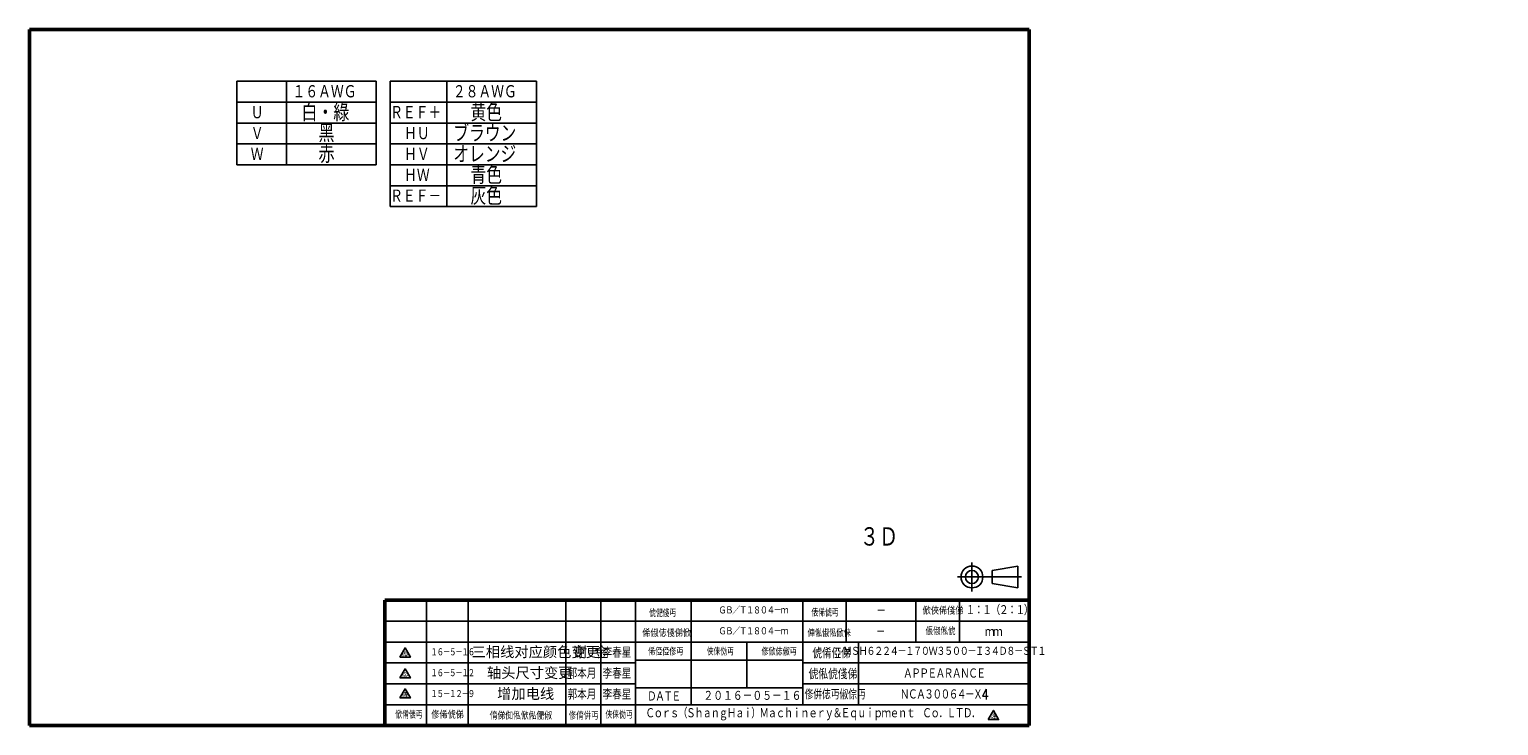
# Model space of a CAD drawing. Header units: millimetres. Extents: x -35 to 777, y -374 to 88.
# Tile 1 of 21: x -35 to 387, y -374 to -174. Entities that reach past the tile are written whole.
import ezdxf
from ezdxf.enums import TextEntityAlignment as Align

# ---------------------------------------------------------------- set-up
doc = ezdxf.new("R2010")
doc.units = ezdxf.units.MM
doc.header["$LTSCALE"] = 0.173622
for name, color, linetype in [('NoLayerName_001', 7, 'Continuous'), ('NoLayerName_002', 7, 'Continuous'), ('NoLayerName_003', 7, 'Continuous')]:
    doc.layers.add(name, color=color, linetype=linetype)
doc.styles.get("Standard").update_dxf_attribs({"font": 'txt', "bigfont": 'extfont2'})

# ---------------------------------------------------------------- blocks, each defined once
blk = doc.blocks.new('SX_DeltaSymbol')
at = {"color": 0, "linetype": 'ByBlock', "lineweight": -2}
blk.add_lwpolyline([(-0.5, -0.29), (0, 0.58), (0.5, -0.29)], close=True, dxfattribs=at)
blk.add_attdef('僨儖僞暥帤', text='', height=0.4).set_placement((0, 0), align=Align.MIDDLE)
blk = doc.blocks.new('ETC_0001')
at = {"color": 7, "linetype": 'Continuous', "lineweight": 25}
for p, q in [((4.17, 8.33), (4.17, 0)), ((10.01, 6.04), (17.31, 7.29)), ((10.01, 6.04), (10.01, 2.29)), ((17.31, 7.29), (17.31, 1.04)), ((0, 4.17), (18.35, 4.17)), ((10.01, 2.29), (17.31, 1.04))]:
    blk.add_line(p, q, dxfattribs=at)
for radius in [3.13, 1.88]:
    blk.add_circle((4.17, 4.17), radius, dxfattribs=at)
blk = doc.blocks.new('ETC_0002')
at = {"color": 7, "linetype": 'Continuous', "lineweight": 25, "width": 0.714286}
blk.add_text('俢倂俧丏俶倧丏', height=2.5, dxfattribs=at).set_placement((0, 0))
blk = doc.blocks.new('ETC_0003')
at = {"color": 7, "linetype": 'Continuous', "lineweight": 25, "width": 0.777778}
blk.add_text('俿俬俿俴俤', height=3, dxfattribs=at).set_placement((0, 0))
blk = doc.blocks.new('ETC_0004')
at = {"color": 7, "linetype": 'Continuous', "lineweight": 25, "width": 0.833333}
blk.add_text('俿倄俹俤', height=3, dxfattribs=at).set_placement((0, 0))
blk = doc.blocks.new('ETC_0005')
at = {"color": 7, "linetype": 'Continuous', "lineweight": 25, "width": 0.722222}
blk.add_text('俢俽俧俶丏', height=2, dxfattribs=at).set_placement((0, 0))
blk = doc.blocks.new('ETC_0006')
at = {"color": 7, "linetype": 'Continuous', "lineweight": 25, "width": 0.694444}
blk.add_text('俠俫俲丏', height=2, dxfattribs=at).set_placement((0, 0))
blk = doc.blocks.new('ETC_0007')
at = {"color": 7, "linetype": 'Continuous', "lineweight": 25, "width": 0.722222}
blk.add_text('俙俹俹俢丏', height=2, dxfattribs=at).set_placement((0, 0))
blk = doc.blocks.new('ETC_0008')
at = {"color": 7, "linetype": 'Continuous', "lineweight": 25, "width": 0.694444}
blk.add_text('俽倄俵丏', height=2, dxfattribs=at).set_placement((0, 0))
blk = doc.blocks.new('ETC_0009')
at = {"color": 7, "linetype": 'Continuous', "lineweight": 25, "width": 0.833333}
blk.add_text('俢俙俿俤', height=2, dxfattribs=at).set_placement((0, 0))
blk = doc.blocks.new('ETC_0010')
at = {"color": 7, "linetype": 'Continuous', "lineweight": 25, "width": 0.798611}
blk.add_text('俼俤倁俬俽俬俷俶', height=2, dxfattribs=at).set_placement((0, 0))
blk = doc.blocks.new('ETC_0011')
at = {"color": 7, "linetype": 'Continuous', "lineweight": 25, "width": 0.763889}
blk.add_text('俢俼倂丏', height=2, dxfattribs=at).set_placement((0, 0))
blk = doc.blocks.new('ETC_0012')
at = {"color": 7, "linetype": 'Continuous', "lineweight": 25, "width": 0.694444}
blk.add_text('俠俫俲丏', height=2, dxfattribs=at).set_placement((0, 0))
blk = doc.blocks.new('ETC_0013')
at = {"color": 7, "linetype": 'Continuous', "lineweight": 25, "width": 0.694444}
blk.add_text('俿俷俴丏', height=2, dxfattribs=at).set_placement((0, 0))
blk = doc.blocks.new('ETC_0014')
at = {"color": 7, "linetype": 'Continuous', "lineweight": 25, "width": 0.833333}
blk.add_text('俙俶俧俴俤俽', height=2, dxfattribs=at).set_placement((0, 0))
blk = doc.blocks.new('ETC_0015')
at = {"color": 7, "linetype": 'Continuous', "lineweight": 25, "width": 0.694444}
blk.add_text('俵俙俿丏', height=2, dxfattribs=at).set_placement((0, 0))
blk = doc.blocks.new('ETC_0016')
at = {"color": 7, "linetype": 'Continuous', "lineweight": 25, "width": 0.740741}
blk.add_text('俥俬俶俬俽俫', height=2, dxfattribs=at).set_placement((0, 0))
blk = doc.blocks.new('ETC_0017')
at = {"color": 7, "linetype": 'Continuous', "lineweight": 25, "width": 0.833333}
blk.add_text('俽俠俙俴俤', height=2, dxfattribs=at).set_placement((0, 0))
blk = doc.blocks.new('ETC_0018')
at = {"color": 7, "linetype": 'Continuous', "lineweight": 25, "width": 0.763889}
blk.add_text('倀俶俬俿', height=2, dxfattribs=at).set_placement((0, 0))

msp = doc.modelspace()

# ---------------------------------------------------------------- linework, layer by layer
at = {"layer": 'NoLayerName_001', "color": 7, "linetype": 'Continuous', "lineweight": 50}
for p, q in [((-35, -374.1329), (-35, -174.1329)), ((-35, -174.1329), (252, -174.1329)), ((67, -338.1329), (67, -374.1329)), ((67, -338.1329), (252, -338.1329)), ((252, -374.1329), (-35, -374.1329))]:
    msp.add_line(p, q, dxfattribs=at)
at = {"layer": 'NoLayerName_002', "color": 7, "linetype": 'Continuous', "lineweight": 50}
msp.add_line((252, -174.1329), (252, -374.1329), dxfattribs=at)
at = {"layer": 'NoLayerName_002', "color": 7, "linetype": 'Continuous', "lineweight": 25}
for p, q in [((24.5488, -189.0456), (64.5488, -189.0456)), ((24.5488, -189.0456), (24.5488, -213.0456)), ((38.8091, -189.0456), (38.8091, -213.0456)), ((64.5488, -189.0456), (64.5488, -213.0456)), ((68.5832, -189.0456), (68.5832, -225.0456)), ((68.5832, -189.0456), (110.5637, -189.0456)), ((84.824, -189.0456), (84.824, -225.0456)), ((110.5637, -189.0456), (110.5637, -225.0456)), ((24.5488, -195.0456), (64.5488, -195.0456)), ((68.5832, -195.0456), (110.5637, -195.0456)), ((24.5488, -201.0456), (64.5488, -201.0456)), ((68.5832, -201.0456), (110.5637, -201.0456)), ((24.5488, -207.0456), (64.5488, -207.0456)), ((68.5832, -207.0456), (110.5637, -207.0456)), ((24.5488, -213.0456), (64.5488, -213.0456)), ((68.5832, -213.0456), (110.5637, -213.0456)), ((68.5832, -219.0456), (110.5637, -219.0456)), ((68.5832, -225.0456), (110.5637, -225.0456))]:
    msp.add_line(p, q, dxfattribs=at)
at = {"layer": 'NoLayerName_003', "color": 7, "linetype": 'Continuous', "lineweight": 25}
for p, q in [((67, -338.1329), (252, -338.1329)), ((79, -338.1329), (79, -374.1329)), ((91, -338.1329), (91, -374.1329)), ((119, -338.1329), (119, -374.1329)), ((129, -338.1329), (129, -374.1329)), ((139, -338.1329), (139, -374.1329)), ((155, -338.1329), (155, -368.2859)), ((187, -338.1329), (187, -368.1329)), ((199.5, -338.1329), (199.5, -350.1329)), ((219.5, -338.1329), (219.5, -350.1329)), ((232, -338.1329), (232, -350.1329)), ((67, -344.1329), (252, -344.1329)), ((67, -350.1329), (252, -350.1329)), ((171, -350.2859), (171, -363.2859)), ((203, -350.1329), (203, -368.1329)), ((67, -356.1329), (139, -356.1329)), ((139, -355.2859), (187, -355.2859)), ((187, -356.1329), (252, -356.1329)), ((67, -362.1329), (139, -362.1329)), ((187, -362.1329), (252, -362.1329)), ((139, -363.2859), (187, -363.2859)), ((67, -368.1329), (139, -368.1329)), ((139.1015, -368.1329), (252, -368.1329))]:
    msp.add_line(p, q, dxfattribs=at)

# ---------------------------------------------------------------- block references
at = {"color": 0}
for name, p in [('ETC_0001', (231.4144, -335.6052)), ('ETC_0013', (142.902, -342.9178)), ('ETC_0015', (189.5084, -342.7588)), ('ETC_0017', (221.451, -342.2018)), ('ETC_0018', (222.2871, -348.0823)), ('ETC_0014', (140.951, -348.6393)), ('ETC_0016', (188.3936, -348.6393)), ('ETC_0007', (142.6229, -353.9565)), ('ETC_0006', (159.4588, -353.9565)), ('ETC_0005', (175.1802, -353.9565)), ('ETC_0004', (189.7862, -354.8033)), ('ETC_0003', (188.6717, -360.8033)), ('ETC_0002', (187.5572, -366.5817)), ('ETC_0008', (70.0655, -372.0819)), ('ETC_0009', (80.3935, -372.0819)), ('ETC_0010', (97.1311, -372.3604)), ('ETC_0011', (119.836, -372.3603)), ('ETC_0012', (130.3932, -372.0819))]:
    msp.add_blockref(name, p, dxfattribs=at)
at = {"layer": 'NoLayerName_001', "color": 7, "linetype": 'Continuous', "lineweight": 25}
ref = msp.add_blockref('SX_DeltaSymbol', (72.8653, -353.5711), dxfattribs=dict(at, xscale=3, yscale=3, zscale=3))
ref.add_attrib('僨儖僞暥帤', '俁', dxfattribs={"layer": '0', "color": 7, "linetype": 'Continuous', "lineweight": 25, "height": 1.5}).set_placement((72.8653, -353.5711), align=Align.MIDDLE)
ref = msp.add_blockref('SX_DeltaSymbol', (72.8653, -359.5711), dxfattribs=dict(at, xscale=3, yscale=3, zscale=3))
ref.add_attrib('僨儖僞暥帤', '俀', dxfattribs={"layer": '0', "color": 7, "linetype": 'Continuous', "lineweight": 25, "height": 1.5}).set_placement((72.8653, -359.5711), align=Align.MIDDLE)
ref = msp.add_blockref('SX_DeltaSymbol', (72.8653, -365.3169), dxfattribs=dict(at, xscale=3, yscale=3, zscale=3))
ref.add_attrib('僨儖僞暥帤', '侾', dxfattribs={"layer": '0', "color": 7, "linetype": 'Continuous', "lineweight": 25, "height": 1.5}).set_placement((72.8653, -365.3169), align=Align.MIDDLE)
ref = msp.add_blockref('SX_DeltaSymbol', (241.7363, -371.516), dxfattribs=dict(at, xscale=3, yscale=3, zscale=3))
ref.add_attrib('僨儖僞暥帤', '侾', dxfattribs={"layer": '0', "color": 7, "linetype": 'Continuous', "lineweight": 25, "height": 1.5}).set_placement((241.7363, -371.516), align=Align.MIDDLE)

# ---------------------------------------------------------------- texts
at = {"layer": 'NoLayerName_001', "color": 7, "lineweight": 25}
for s, insert, char_height, attachment_point in [('\\A1;\\W0.8333;\\M+18250\\M+18255\\M+18260\\M+18276\\M+18266', (40.5488, -192.0456), 4, 4), ('\\A1;\\W0.8333;\\M+18251\\M+18257\\M+18260\\M+18276\\M+18266', (86.5637, -192.0456), 4, 4), ('\\A1;\\W0.8333;\\M+18274', (28.5488, -198.0456), 4, 4), ('\\A1;\\W0.8333;\\M+19492\\M+18145\\M+1FB8D', (43.0887, -198.0456), 5, 4), ('\\A1;\\W0.8333;\\M+18271\\M+18264\\M+18265\\M+1817B', (68.5637, -198.0456), 4, 4), ('\\A1;\\W0.8204;\\M+189A9\\M+19046', (91.6351, -198.0456), 5, 4), ('\\A1;\\W0.8333;\\M+18275', (28.5488, -204.0456), 4, 4), ('\\A1;\\W0.8468;\\M+1FC4B', (47.9668, -204.0456), 5, 4), ('\\A1;\\W0.8333;\\M+18267\\M+18274', (72.5637, -204.0456), 4, 4), ('\\A1;\\W0.8204;\\M+18375\\M+18389\\M+18345\\M+18393', (86.7202, -204.0456), 5, 4), ('\\A1;\\W0.8333;\\M+18276', (28.5488, -210.0456), 4, 4), ('\\A1;\\W0.8468;\\M+190D4', (47.9745, -210.0456), 5, 4), ('\\A1;\\W0.8333;\\M+18267\\M+18275', (72.5637, -210.0456), 4, 4), ('\\A1;\\W0.8204;\\M+18349\\M+1838C\\M+18393\\M+18357', (86.7126, -210.0456), 5, 4), ('\\A1;\\W0.8333;\\M+18267\\M+18276', (72.5637, -216.0456), 4, 4), ('\\A1;\\W0.8204;\\M+190C2\\M+19046', (91.6427, -216.0456), 5, 4), ('\\A1;\\W0.8204;\\M+18A44\\M+19046', (91.6412, -222.0456), 5, 4), ('\\A1;\\W0.8333;\\M+18271\\M+18264\\M+18265\\M+1817C', (68.5637, -222.0456), 4, 4), ('\\A1;\\W0.8333;\\M+18252\\M+18263', (203.4068, -319.9972), 6, 4), ('\\A1;\\W0.8333;\\T0.8000;\\M+1826C\\M+18272\\M+18267\\M+18255\\M+18251\\M+18251\\M+18253\\M+1817C\\M+18250\\M+18256\\M+1824F\\M+18276\\M+18252\\M+18254\\M+1824F\\M+1824F\\M+1817C\\M+18268\\M+18252\\M+18253\\M+18263\\M+18257\\M+1817C\\M+18272\\M+18273\\M+18250', (227.5936, -352.8869), 2.25, 5), ('\\A1;\\W0.7500;\\T0.7778;\\M+18250\\M+18255\\M+1817C\\M+18254\\M+1817C\\M+18250\\M+18255', (80.1382, -353.1329), 2, 4), ('\\A1;\\W0.8333;\\M+1979B\\M+18F74\\M+190AF', (129.5507, -353.1329), 3, 4), ('\\A1;\\W0.7500;\\T0.7778;\\M+18250\\M+18255\\M+1817C\\M+18254\\M+1817C\\M+18250\\M+18251', (80.1382, -359.1329), 2, 4), ('\\A1;\\W0.8333;\\M+18A73\\M+1967B\\M+18C8E', (119.5, -359.1329), 3, 4), ('\\A1;\\W0.8333;\\M+1979B\\M+18F74\\M+190AF', (129.5507, -359.1329), 3, 4), ('\\A1;\\W0.8333;\\T0.8000;\\M+18260\\M+1826F\\M+1826F\\M+18264\\M+18260\\M+18271\\M+18260\\M+1826D\\M+18262\\M+18264', (227.5, -359.1329), 3, 5), ('\\A1;\\W0.7500;\\T0.7778;\\M+18250\\M+18254\\M+1817C\\M+18250\\M+18251\\M+1817C\\M+18258', (80.1382, -365.1329), 2, 4), ('\\A1;\\W0.8333;\\M+18A73\\M+1967B\\M+18C8E', (119.5, -365.1329), 3, 4), ('\\A1;\\W0.8333;\\M+1979B\\M+18F74\\M+190AF', (129.5507, -365.1329), 3, 4), ('\\A1;{\\W0.8333;\\T0.8;\\M+1826D\\M+18262\\M+18260\\M+18252\\M+1824F\\M+1824F\\M+18255\\M+18253\\M+1817C\\M+18277\\Ftxt,extfont2|c134;4}', (227.5, -365.1329), 3, 5), ('\\A1;\\W0.8333;\\T0.8000;\\M+18262\\M+1828F\\M+18292\\M+18293\\M+18169\\M+18272\\M+18288\\M+18281\\M+1828E\\M+18287\\M+18267\\M+18281\\M+18289\\M+1816A\\M+1826C\\M+18281\\M+18283\\M+18288\\M+18289\\M+1828E\\M+18285\\M+18292\\M+18299\\M+18195\\M+18264\\M+18291\\M+18295\\M+18289\\M+18290\\M+1828D\\M+18285\\M+1828E\\M+18294\\M+18140\\M+18262\\M+1828F\\M+18144\\M+1826B\\M+18273\\M+18263\\M+18144', (141.8371, -372.6467), 3, 7)]:
    msp.add_mtext(s, dxfattribs=dict(at, insert=insert, char_height=char_height, attachment_point=attachment_point))
at = {"layer": 'NoLayerName_001', "color": 7, "lineweight": 50, "char_height": 3, "attachment_point": 4}
for s, insert in [('\\f宋体|b0|c134|p2;\\A1;三相线对应颜色变更', (91.9466, -353.1329)), ('\\f仿宋|b0|c134|p49;\\A1;谢 金', (121.0569, -353.1329)), ('\\f宋体|b0|c134|p2;\\A1;轴头尺寸变更', (96.3524, -359.1329)), ('\\f宋体|b0|c134|p2;\\A1;增加电线', (99.2963, -365.1329))]:
    msp.add_mtext(s, dxfattribs=dict(at, insert=insert))
at = {"layer": 'NoLayerName_003', "color": 7, "lineweight": 25}
for s, insert, char_height, attachment_point in [('\\A1;\\W0.8333;\\T0.8000;\\M+18266\\M+18261\\M+1815E\\M+18273\\M+18250\\M+18257\\M+1824F\\M+18253\\M+1817C\\M+1828D', (162.8, -341.1329), 2, 4), ('\\A1;\\W0.8333;\\M+1817C', (208.1141, -341.1329), 3, 4), ('\\A1;\\W0.8333;\\T0.8000;\\M+18250\\M+18146\\M+18250\\M+18169\\M+18251\\M+18146\\M+18250\\M+1816A', (233.75, -341.1329), 2.5, 4), ('\\A1;\\W0.8333;\\T0.8000;\\M+1817C', (208, -347.1329), 3, 4), ('\\A1;\\W0.8333;\\T0.8000;\\M+1828D\\M+1828D', (239.3, -347.1329), 3, 4), ('\\A1;\\W0.8333;\\T0.8000;\\M+18266\\M+18261\\M+1815E\\M+18273\\M+18250\\M+18257\\M+1824F\\M+18253\\M+1817C\\M+1828D', (162.8, -347.1329), 2, 4), ('\\A1;\\W0.8333;\\T0.8000;\\M+18263\\M+18260\\M+18273\\M+18264', (147, -365.7094), 3, 5), ('\\A1;\\W0.8333;\\M+18251\\M+1824F\\M+18250\\M+18255\\M+1817C\\M+1824F\\M+18254\\M+1817C\\M+18250\\M+18255', (158.5, -365.7094), 2.5, 4)]:
    msp.add_mtext(s, dxfattribs=dict(at, insert=insert, char_height=char_height, attachment_point=attachment_point))

doc.saveas('drawing.dxf')
